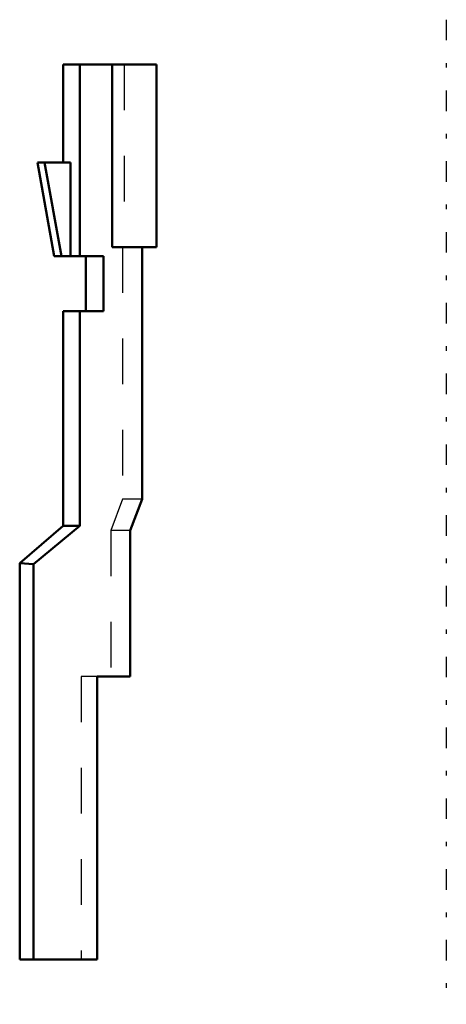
# Model space of a CAD drawing. Header units: millimetres. Extents: x -9.4 to 0, y -1 to 20.6.
import ezdxf

# ---------------------------------------------------------------- set-up
doc = ezdxf.new("R2010")
doc.units = ezdxf.units.MM
doc.linetypes.add('Center', pattern=[1.5, 0.45, -0.5, 0.05, -0.5])
doc.linetypes.add('Dashed', pattern=[2, 1, -1])
for name, color, linetype, lineweight in [('AM_0', 7, 'Continuous', 30), ('AM_3', 7, 'Dashed', 5), ('AM_7', 7, 'Center', 5)]:
    doc.layers.add(name, color=color, linetype=linetype, lineweight=lineweight)

msp = doc.modelspace()

# ---------------------------------------------------------------- linework, layer by layer
at = {"layer": 'AM_0', "color": 7, "linetype": 'Continuous', "lineweight": 50}
for p, q in [((-8.4, 19.6), (-8.4, 17.45)), ((-8.4, 19.6), (-6.35, 19.6)), ((-8.035, 15.4), (-8.035, 19.6)), ((-7.323, 19.6), (-7.323, 15.6)), ((-6.35, 15.6), (-6.35, 19.6)), ((-8.956, 17.45), (-8.595, 15.4)), ((-8.236, 17.45), (-8.956, 17.45)), ((-8.435, 15.4), (-8.803, 17.45)), ((-8.236, 15.4), (-8.236, 17.45)), ((-7.323, 15.6), (-6.35, 15.6)), ((-6.664, 15.6), (-6.664, 10.08)), ((-7.51, 15.4), (-8.595, 15.4)), ((-7.9, 15.4), (-7.9, 14.2)), ((-7.51, 14.2), (-7.51, 15.4)), ((-8.4, 14.2), (-8.4, 9.5)), ((-7.51, 14.2), (-8.4, 14.2)), ((-8.035, 9.5), (-8.035, 14.2)), ((-6.93, 9.393), (-6.664, 10.08)), ((-8.4, 9.5), (-9.35, 8.68)), ((-9.05, 8.657), (-8.035, 9.5)), ((-8.035, 9.5), (-8.4, 9.5)), ((-6.93, 9.393), (-6.93, 6.2)), ((-9.35, 8.68), (-9.35, 0)), ((-9.35, 8.68), (-9.05, 8.657)), ((-9.05, 8.657), (-9.05, 0)), ((-7.65, 6.2), (-6.93, 6.2)), ((-7.65, 0), (-7.65, 6.2)), ((-7.65, 0), (-9.35, 0))]:
    msp.add_line(p, q, dxfattribs=at)
at = {"layer": 'AM_3', "color": 6, "linetype": 'Dashed', "lineweight": 25}
for p, q in [((-7.06, 19.6), (-7.06, 15.6)), ((-7.1, 15.6), (-7.1, 10.08)), ((-7.1, 10.08), (-7.35, 9.393)), ((-6.664, 10.08), (-7.1, 10.08)), ((-7.35, 9.393), (-7.35, 6.2)), ((-6.93, 9.393), (-7.35, 9.393)), ((-8, 6.2), (-8, 0)), ((-7.65, 6.2), (-8, 6.2))]:
    msp.add_line(p, q, dxfattribs=at)
at = {"layer": 'AM_7', "color": 4, "linetype": 'Center', "lineweight": 25}
msp.add_line((0, 20.58), (0, -0.98), dxfattribs=at)

doc.saveas('drawing.dxf')
